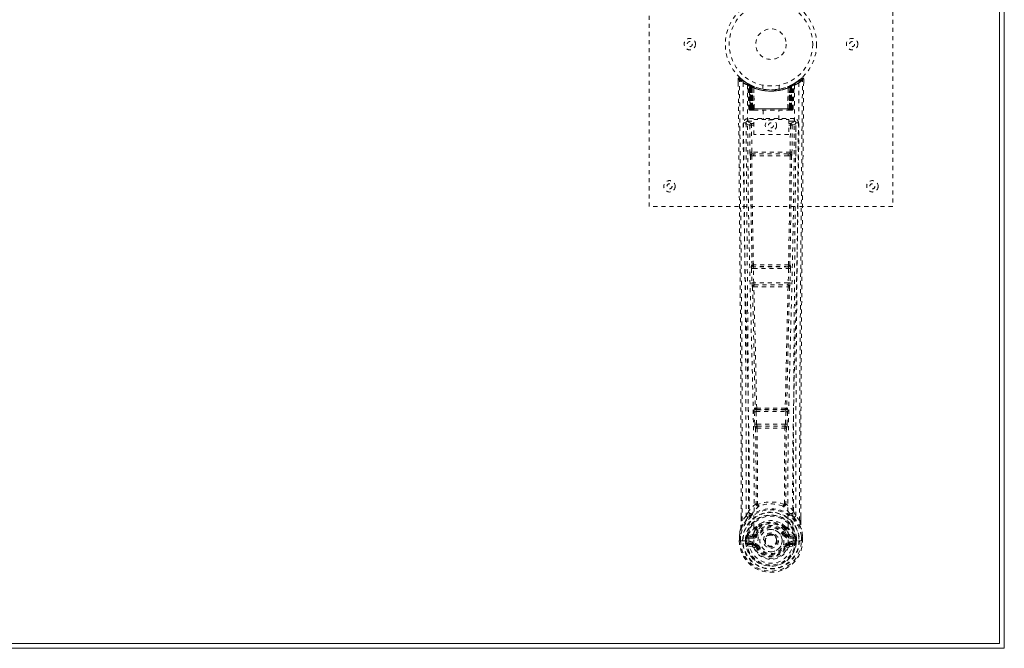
# Model space of a CAD drawing. Header units: inches. Extents: x 23.7 to 107.2, y 42 to 71.8.
# Tile 5 of 6: x 82.9 to 107.2, y 42 to 57.5. Entities that reach past the tile are written whole.
import ezdxf

# ---------------------------------------------------------------- set-up
doc = ezdxf.new("R2010")
doc.units = ezdxf.units.IN
doc.header["$MEASUREMENT"] = 0
doc.linetypes.add('SLD-Dashed', pattern=[0.075, 0.05, -0.025])
doc.linetypes.add('SLD-Solid', pattern=[0])

msp = doc.modelspace()

# ---------------------------------------------------------------- linework, layer by layer
at = {"color": 7, "linetype": 'SLD-Solid', "lineweight": 15}
for p, q in [((107.056, 42.14), (107.056, 71.653)), ((107.056, 71.653), (107.056, 42.14)), ((107.174, 71.772), (107.174, 42.022)), ((107.174, 42.022), (23.674, 42.022)), ((23.793, 42.14), (107.056, 42.14)), ((107.056, 42.14), (23.793, 42.14))]:
    msp.add_line(p, q, dxfattribs=at)
at = {"color": 7, "linetype": 'SLD-Dashed', "lineweight": 0}
for p, q in [((98.424, 52.897), (98.424, 60.897)), ((104.424, 60.897), (104.424, 52.897)), ((100.648, 56.039), (100.668, 56.061)), ((102.181, 56.061), (102.08, 55.98)), ((100.618, 56.038), (100.618, 55.954)), ((100.856, 55.923), (100.842, 55.931)), ((100.871, 55.898), (100.857, 55.906)), ((100.878, 55.301), (100.857, 55.906)), ((100.891, 55.301), (100.871, 55.898)), ((100.94, 55.878), (100.874, 55.913)), ((100.957, 55.852), (100.889, 55.887)), ((100.91, 55.301), (100.889, 55.887)), ((100.89, 55.891), (100.912, 55.297)), ((100.917, 55.858), (100.929, 55.884)), ((100.917, 55.858), (100.917, 55.301)), ((100.922, 55.855), (100.917, 55.858)), ((100.922, 55.855), (100.934, 55.881)), ((100.922, 55.301), (100.922, 55.855)), ((100.929, 55.884), (100.934, 55.881)), ((100.93, 55.851), (100.942, 55.877)), ((100.931, 55.301), (100.93, 55.851)), ((100.935, 55.849), (100.947, 55.875)), ((100.935, 55.849), (100.935, 55.301)), ((100.942, 55.878), (100.94, 55.878)), ((100.947, 55.875), (100.942, 55.877)), ((100.949, 55.843), (100.961, 55.869)), ((100.949, 55.843), (100.949, 55.301)), ((100.952, 55.841), (100.964, 55.867)), ((100.952, 55.301), (100.952, 55.841)), ((100.957, 55.852), (100.959, 55.852)), ((100.976, 55.301), (100.957, 55.852)), ((100.959, 55.852), (100.978, 55.301)), ((100.961, 55.869), (100.964, 55.867)), ((101.004, 55.822), (101.002, 55.823)), ((101.006, 55.299), (101.002, 55.823)), ((101.007, 55.849), (101.004, 55.85)), ((101.004, 55.822), (101.008, 55.301)), ((101.224, 55.886), (101.224, 55.789)), ((101.624, 55.789), (101.624, 55.886)), ((101.844, 55.85), (101.841, 55.849)), ((101.841, 55.301), (101.845, 55.822)), ((101.847, 55.823), (101.842, 55.299)), ((101.847, 55.823), (101.845, 55.822)), ((101.871, 55.301), (101.89, 55.852)), ((101.892, 55.852), (101.872, 55.301)), ((101.885, 55.867), (101.896, 55.841)), ((101.888, 55.869), (101.915, 55.881)), ((101.888, 55.869), (101.9, 55.843)), ((101.89, 55.852), (101.892, 55.852)), ((101.96, 55.887), (101.892, 55.852)), ((101.896, 55.841), (101.896, 55.301)), ((101.9, 55.301), (101.9, 55.843)), ((101.906, 55.877), (101.902, 55.875)), ((101.902, 55.875), (101.914, 55.849)), ((101.906, 55.877), (101.919, 55.851)), ((101.908, 55.878), (101.907, 55.878)), ((101.975, 55.913), (101.908, 55.878)), ((101.914, 55.881), (101.92, 55.884)), ((101.914, 55.881), (101.927, 55.855)), ((101.914, 55.301), (101.914, 55.849)), ((101.919, 55.851), (101.918, 55.301)), ((101.92, 55.884), (101.928, 55.888)), ((101.92, 55.884), (101.932, 55.858)), ((101.932, 55.858), (101.927, 55.855)), ((101.927, 55.855), (101.927, 55.301)), ((101.932, 55.301), (101.932, 55.858)), ((101.937, 55.297), (101.959, 55.891)), ((101.939, 55.301), (101.96, 55.887)), ((101.952, 55.881), (101.947, 55.883)), ((101.957, 55.301), (101.978, 55.898)), ((101.971, 55.301), (101.992, 55.906)), ((101.992, 55.906), (101.978, 55.898)), ((102.006, 55.931), (101.993, 55.923)), ((102.07, 55.973), (102.01, 55.935)), ((102.231, 56.038), (102.201, 56.039)), ((102.23, 55.953), (102.231, 56.038)), ((100.878, 55.301), (100.891, 55.301)), ((100.905, 55.272), (100.909, 55.272)), ((100.91, 55.301), (100.976, 55.301)), ((100.918, 55.272), (100.922, 55.272)), ((100.921, 55.272), (100.931, 55.272)), ((101.927, 55.301), (100.922, 55.301)), ((100.931, 55.272), (100.935, 55.272)), ((100.935, 55.301), (101.914, 55.301)), ((100.94, 55.272), (101.006, 55.272)), ((100.949, 55.301), (100.952, 55.301)), ((101.896, 55.301), (100.952, 55.301)), ((100.978, 55.301), (100.976, 55.301)), ((101.006, 55.299), (101.008, 55.301)), ((101.008, 55.301), (101.841, 55.301)), ((101.008, 55.272), (101.84, 55.272)), ((101.229, 55.272), (101.229, 55.039)), ((101.619, 55.039), (101.619, 55.272)), ((101.841, 55.301), (101.842, 55.299)), ((101.843, 55.272), (101.909, 55.272)), ((101.872, 55.301), (101.871, 55.301)), ((101.872, 55.301), (101.939, 55.301)), ((101.896, 55.301), (101.9, 55.301)), ((101.914, 55.272), (101.918, 55.272)), ((101.918, 55.272), (101.927, 55.272)), ((101.926, 55.272), (101.931, 55.272)), ((101.931, 55.272), (101.932, 55.274)), ((101.939, 55.272), (101.939, 55.272)), ((101.94, 55.272), (101.944, 55.272)), ((101.957, 55.301), (101.971, 55.301)), ((100.811, 54.974), (100.808, 54.957)), ((100.808, 54.964), (100.808, 54.955)), ((100.808, 54.955), (100.808, 54.953)), ((100.808, 54.953), (100.816, 54.139)), ((100.853, 55.063), (100.853, 55.002)), ((101.996, 55.063), (100.853, 55.063)), ((100.853, 55.002), (101, 55.002)), ((100.9, 54.9), (100.907, 54.24)), ((100.9, 54.9), (100.945, 54.9)), ((100.945, 54.945), (100.945, 54.9)), ((101, 54.945), (100.945, 54.945)), ((101, 54.9), (100.945, 54.9)), ((100.952, 54.24), (100.945, 54.9)), ((101, 55.039), (101.861, 55.039)), ((101, 54.673), (101, 55.039)), ((101.861, 55.039), (101.861, 54.673)), ((101.861, 55.002), (101.996, 55.002)), ((101.861, 54.945), (101.904, 54.945)), ((101.861, 54.9), (101.904, 54.9)), ((101.904, 54.9), (101.897, 54.24)), ((101.904, 54.945), (101.904, 54.9)), ((101.949, 54.9), (101.942, 54.24)), ((101.996, 55.002), (101.996, 55.063)), ((102.033, 54.139), (102.041, 54.953)), ((102.041, 54.957), (102.038, 54.974)), ((102.041, 54.955), (102.04, 54.964)), ((102.041, 54.953), (102.041, 54.955)), ((101.861, 54.673), (101, 54.673)), ((100.95, 54.15), (100.999, 54.149)), ((101.897, 54.24), (100.952, 54.24)), ((101.008, 54.196), (100.961, 54.196)), ((101.84, 54.196), (101.008, 54.196)), ((101.888, 54.196), (101.84, 54.196)), ((101.85, 54.149), (101.899, 54.15)), ((104.424, 52.897), (98.424, 52.897)), ((100.958, 51.461), (100.952, 51.458)), ((101.897, 51.458), (101.891, 51.461)), ((100.944, 51.369), (100.955, 51.016)), ((100.989, 51.37), (101.86, 51.37)), ((101, 51.017), (100.989, 51.37)), ((100.996, 51.415), (101.002, 51.417)), ((101.852, 51.415), (100.996, 51.415)), ((101.847, 51.417), (101.852, 51.415)), ((101.86, 51.37), (101.849, 51.017)), ((101.904, 51.369), (101.894, 51.016)), ((101.849, 51.017), (101, 51.017)), ((101.014, 50.972), (101.013, 50.972)), ((101.013, 50.972), (101.836, 50.972)), ((101.836, 50.972), (101.835, 50.972)), ((100.969, 50.926), (100.969, 50.926)), ((101.88, 50.926), (101.88, 50.926)), ((101.014, 47.846), (101.026, 47.537)), ((101.037, 47.94), (101.024, 47.936)), ((101.058, 47.848), (101.791, 47.848)), ((101.07, 47.539), (101.058, 47.848)), ((101.068, 47.893), (101.081, 47.897)), ((101.78, 47.893), (101.068, 47.893)), ((101.768, 47.897), (101.78, 47.893)), ((101.791, 47.848), (101.779, 47.539)), ((101.812, 47.94), (101.825, 47.936)), ((101.835, 47.846), (101.823, 47.537)), ((101.026, 47.537), (101.028, 47.504)), ((101.044, 47.447), (101.045, 47.447)), ((101.779, 47.539), (101.07, 47.539)), ((101.09, 47.494), (101.089, 47.494)), ((101.089, 47.494), (101.76, 47.494)), ((101.76, 47.494), (101.759, 47.494)), ((101.804, 47.447), (101.804, 47.447)), ((101.823, 47.537), (101.82, 47.504)), ((100.814, 45.281), (100.873, 45.394)), ((101.976, 45.394), (102.035, 45.281)), ((100.688, 45.165), (100.688, 45.254)), ((100.689, 45.254), (100.689, 45.165)), ((100.814, 45.281), (100.717, 45.166)), ((102.131, 45.166), (102.035, 45.281)), ((102.16, 45.165), (102.16, 45.267)), ((102.161, 45.165), (102.161, 45.267)), ((101.053, 44.978), (101.053, 44.956)), ((101.06, 45.006), (101.072, 45.023)), ((101.077, 44.973), (101.076, 44.951)), ((101.773, 44.951), (101.772, 44.973)), ((101.777, 45.023), (101.789, 45.006)), ((101.796, 44.978), (101.796, 44.956)), ((100.645, 44.787), (100.645, 44.782)), ((100.645, 44.665), (100.645, 44.782)), ((100.645, 44.665), (100.649, 44.665)), ((100.646, 44.782), (100.646, 44.665)), ((100.649, 44.665), (100.702, 44.666)), ((100.675, 44.782), (100.674, 44.667)), ((100.702, 44.666), (100.725, 44.666)), ((100.725, 44.666), (100.731, 44.666)), ((100.731, 44.666), (100.881, 44.666)), ((100.796, 44.739), (100.796, 44.739)), ((100.796, 44.667), (100.796, 44.739)), ((100.796, 44.667), (100.796, 44.667)), ((100.826, 44.738), (100.832, 44.757)), ((100.826, 44.738), (100.826, 44.667)), ((100.831, 44.667), (100.826, 44.667)), ((100.832, 44.757), (100.831, 44.745)), ((100.831, 44.745), (100.831, 44.667)), ((100.841, 44.786), (100.838, 44.782)), ((100.841, 44.786), (100.851, 44.797)), ((100.966, 44.818), (100.851, 44.797)), ((100.851, 44.797), (100.851, 44.797)), ((100.851, 44.797), (100.851, 44.797)), ((100.866, 44.764), (100.996, 44.788)), ((100.866, 44.764), (100.866, 44.734)), ((100.996, 44.764), (100.866, 44.764)), ((100.996, 44.734), (100.866, 44.734)), ((100.881, 44.666), (100.881, 44.666)), ((100.996, 44.788), (100.996, 44.764)), ((100.996, 44.734), (100.996, 44.764)), ((101.043, 44.818), (101.051, 44.83)), ((101.051, 44.83), (101.078, 44.818)), ((101.268, 44.673), (101.269, 44.688)), ((101.268, 44.664), (101.268, 44.673)), ((101.771, 44.818), (101.798, 44.83)), ((101.798, 44.83), (101.805, 44.818)), ((101.853, 44.788), (101.983, 44.764)), ((101.853, 44.788), (101.853, 44.764)), ((101.983, 44.764), (101.853, 44.764)), ((101.853, 44.734), (101.853, 44.764)), ((101.983, 44.734), (101.853, 44.734)), ((101.998, 44.797), (101.883, 44.818)), ((101.968, 44.666), (102.118, 44.666)), ((101.983, 44.734), (101.983, 44.764)), ((101.998, 44.797), (102.008, 44.786)), ((102.011, 44.782), (102.008, 44.786)), ((102.017, 44.757), (102.018, 44.745)), ((102.023, 44.738), (102.017, 44.757)), ((102.018, 44.745), (102.018, 44.667)), ((102.018, 44.667), (102.023, 44.667)), ((102.053, 44.739), (102.023, 44.738)), ((102.023, 44.667), (102.023, 44.738)), ((102.053, 44.739), (102.053, 44.667)), ((102.053, 44.739), (102.053, 44.739)), ((102.118, 44.666), (102.124, 44.666)), ((102.124, 44.666), (102.147, 44.666)), ((102.147, 44.666), (102.2, 44.665)), ((102.174, 44.667), (102.174, 44.782)), ((102.2, 44.665), (102.204, 44.665)), ((102.203, 44.665), (102.202, 44.782)), ((102.204, 44.782), (102.204, 44.787)), ((102.204, 44.665), (102.204, 44.782)), ((100.849, 44.545), (100.968, 44.522)), ((100.879, 44.612), (100.879, 44.582)), ((100.879, 44.612), (100.996, 44.612)), ((100.996, 44.561), (100.879, 44.582)), ((100.879, 44.582), (100.996, 44.582)), ((100.996, 44.612), (100.996, 44.582)), ((100.996, 44.561), (100.996, 44.582)), ((101.056, 44.518), (101.051, 44.526)), ((101.078, 44.527), (101.056, 44.518)), ((101.793, 44.518), (101.771, 44.527)), ((101.797, 44.526), (101.793, 44.518)), ((101.848, 44.495), (101.793, 44.518)), ((101.853, 44.612), (101.853, 44.582)), ((101.853, 44.612), (101.97, 44.612)), ((101.97, 44.582), (101.853, 44.561)), ((101.853, 44.561), (101.853, 44.582)), ((101.853, 44.582), (101.97, 44.582)), ((101.881, 44.522), (102, 44.545)), ((101.97, 44.582), (101.97, 44.612))]:
    msp.add_line(p, q, dxfattribs=at)
at = {"color": 7, "linetype": 'SLD-Dashed', "lineweight": 0, "flags": 128}
for points in [[(100.666, 56.058), (100.659, 56.062), (100.651, 56.064), (100.643, 56.065), (100.635, 56.064), (100.628, 56.06), (100.623, 56.055), (100.619, 56.048), (100.618, 56.041)], [(102.228, 56.038), (102.226, 56.046), (102.223, 56.053), (102.218, 56.06), (102.211, 56.065), (102.204, 56.068), (102.197, 56.068), (102.19, 56.066), (102.183, 56.062)], [(100.618, 56.038), (100.618, 56.038), (100.62, 56.038), (100.626, 56.039), (100.636, 56.038), (100.642, 56.038), (100.648, 56.039)], [(100.688, 45.254), (100.685, 47.882), (100.668, 50.601), (100.643, 53.319), (100.618, 56.038)], [(100.717, 45.166), (100.719, 45.904), (100.718, 46.685), (100.716, 47.508), (100.713, 48.373), (100.708, 49.17), (100.703, 49.999), (100.701, 50.19), (100.7, 50.383), (100.698, 50.577), (100.697, 50.71), (100.696, 50.84), (100.695, 50.975), (100.694, 51.116), (100.69, 51.57), (100.685, 52.074), (100.68, 52.63), (100.676, 52.981), (100.673, 53.353), (100.669, 53.756), (100.665, 54.132), (100.661, 54.622), (100.657, 55.058), (100.653, 55.44), (100.65, 55.766), (100.648, 56.038)], [(100.736, 55.944), (100.742, 54.354), (100.76, 52.765), (100.791, 51.178), (100.829, 49.595), (100.858, 48.356), (100.882, 47.12), (100.892, 45.89), (100.881, 44.666)], [(100.845, 55.889), (100.852, 54.303), (100.872, 52.718), (100.905, 51.135), (100.946, 49.557), (100.977, 48.319), (101.001, 47.086), (101.011, 45.858), (100.999, 44.636)], [(100.851, 55.924), (100.857, 55.912), (100.861, 55.899)], [(100.857, 55.912), (100.858, 55.906), (100.858, 55.905)], [(100.888, 55.895), (100.889, 55.889), (100.889, 55.887)], [(100.891, 55.904), (100.897, 55.9), (100.929, 55.884)], [(102.004, 55.889), (101.997, 54.303), (101.977, 52.718), (101.944, 51.135), (101.903, 49.557), (101.872, 48.319), (101.847, 47.086), (101.838, 45.858), (101.85, 44.636)], [(102.112, 55.944), (102.107, 54.354), (102.088, 52.765), (102.058, 51.178), (102.02, 49.595), (101.99, 48.356), (101.967, 47.12), (101.957, 45.89), (101.968, 44.666)], [(102.131, 45.166), (102.13, 45.98), (102.131, 46.829), (102.133, 47.713), (102.137, 48.515), (102.14, 49.032), (102.143, 49.574), (102.147, 50.141), (102.152, 50.704), (102.156, 51.192), (102.162, 51.839), (102.168, 52.527), (102.175, 53.256), (102.181, 53.933), (102.201, 56.039)], [(102.161, 45.267), (102.164, 47.883), (102.181, 50.599), (102.206, 53.321), (102.231, 56.038)], [(101.622, 55.789), (101.623, 55.789), (101.605, 55.786), (101.568, 55.781), (101.513, 55.775), (101.449, 55.772), (101.424, 55.772)], [(100.917, 55.301), (100.902, 55.301), (100.889, 55.301), (100.881, 55.301), (100.878, 55.301)], [(100.891, 55.301), (100.895, 55.301), (100.903, 55.301), (100.916, 55.301), (100.931, 55.301)], [(100.949, 55.301), (100.941, 55.301), (100.933, 55.301), (100.926, 55.301), (100.92, 55.301), (100.915, 55.301), (100.912, 55.301), (100.91, 55.301), (100.91, 55.301)], [(100.91, 55.301), (100.911, 55.294), (100.912, 55.292)], [(100.91, 55.272), (100.91, 55.272), (100.911, 55.272), (100.913, 55.272), (100.917, 55.273)], [(100.923, 55.272), (100.923, 55.272), (100.925, 55.272), (100.927, 55.272), (100.931, 55.273)], [(100.939, 55.272), (100.94, 55.272), (100.941, 55.272)], [(100.978, 55.301), (100.981, 55.291), (100.988, 55.282)], [(101.006, 55.299), (100.992, 55.285), (100.988, 55.282)], [(101.842, 55.299), (101.857, 55.285), (101.861, 55.282)], [(101.861, 55.282), (101.868, 55.291), (101.871, 55.301)], [(101.939, 55.301), (101.939, 55.301), (101.937, 55.301), (101.933, 55.301), (101.929, 55.301), (101.923, 55.301), (101.916, 55.301), (101.908, 55.301), (101.9, 55.301)], [(101.918, 55.301), (101.933, 55.301), (101.945, 55.301), (101.954, 55.301), (101.957, 55.301)], [(101.918, 55.273), (101.922, 55.272), (101.924, 55.272), (101.925, 55.272), (101.925, 55.272)], [(101.971, 55.301), (101.968, 55.301), (101.96, 55.301), (101.947, 55.301), (101.932, 55.301)], [(100.748, 54.957), (100.751, 54.58), (100.755, 54.152), (100.76, 53.682), (100.764, 53.257), (100.766, 53.034), (100.768, 52.812), (100.771, 52.589), (100.773, 52.337), (100.775, 52.082), (100.778, 51.834), (100.782, 51.331), (100.787, 50.863), (100.79, 50.431), (100.794, 50.008), (100.798, 49.518), (100.804, 48.678), (100.808, 47.829), (100.812, 46.952), (100.814, 46.098), (100.814, 45.281)], [(100.808, 54.957), (100.831, 54.928), (100.9, 54.9)], [(100.808, 54.957), (100.838, 51.768), (100.864, 48.581), (100.873, 45.394)], [(100.945, 54.945), (100.876, 54.974), (100.853, 55.002)], [(101.996, 55.002), (101.973, 54.974), (101.904, 54.945)], [(101.949, 54.9), (101.944, 54.9), (101.934, 54.9), (101.92, 54.9), (101.904, 54.9)], [(101.949, 54.9), (102.018, 54.928), (102.039, 54.954)], [(101.976, 45.394), (101.985, 48.581), (102.01, 51.768), (102.041, 54.957)], [(102.035, 45.281), (102.035, 46.022), (102.036, 46.794), (102.039, 47.597), (102.043, 48.363), (102.048, 49.138), (102.054, 49.914), (102.06, 50.67), (102.067, 51.395), (102.073, 52.071), (102.081, 52.828), (102.087, 53.537), (102.094, 54.234), (102.101, 54.957)], [(100.952, 54.24), (100.936, 54.24), (100.922, 54.24), (100.912, 54.24), (100.907, 54.24)], [(100.917, 54.151), (100.933, 52.805), (100.958, 51.461)], [(100.991, 51.459), (100.966, 52.803), (100.95, 54.15)], [(101.85, 54.149), (101.639, 54.149), (101.424, 54.149), (101.21, 54.149), (100.999, 54.149)], [(101.84, 54.196), (101.636, 54.196), (101.43, 54.196), (101.218, 54.196), (101.008, 54.196)], [(101.899, 54.15), (101.882, 52.803), (101.857, 51.459)], [(101.888, 54.196), (101.905, 54.192), (101.916, 54.185)], [(101.932, 54.151), (101.916, 52.805), (101.891, 51.461)], [(101.942, 54.24), (101.937, 54.24), (101.927, 54.24), (101.912, 54.24), (101.897, 54.24)], [(100.989, 51.37), (100.981, 51.37), (100.973, 51.369), (100.966, 51.369), (100.959, 51.369), (100.954, 51.369), (100.949, 51.369), (100.946, 51.369), (100.944, 51.369)], [(101.904, 51.369), (101.903, 51.369), (101.9, 51.369), (101.895, 51.369), (101.89, 51.369), (101.883, 51.369), (101.876, 51.369), (101.868, 51.37), (101.86, 51.37)], [(101, 51.017), (100.992, 51.017), (100.984, 51.017), (100.977, 51.017), (100.97, 51.016), (100.964, 51.016), (100.96, 51.016), (100.957, 51.016), (100.955, 51.016)], [(100.955, 51.016), (100.957, 50.982), (100.957, 50.981)], [(101.894, 51.016), (101.892, 51.016), (101.889, 51.016), (101.884, 51.016), (101.879, 51.016), (101.872, 51.017), (101.865, 51.017), (101.857, 51.017), (101.849, 51.017)], [(101.894, 51.016), (101.892, 50.982), (101.892, 50.981)], [(100.969, 50.926), (101.004, 49.431), (101.037, 47.94)], [(101.072, 47.936), (101.039, 49.427), (101.003, 50.923)], [(101.846, 50.923), (101.81, 49.427), (101.776, 47.936)], [(101.88, 50.926), (101.845, 49.431), (101.812, 47.94)], [(101.875, 50.946), (101.877, 50.943), (101.88, 50.926)], [(101.058, 47.848), (101.05, 47.848), (101.043, 47.847), (101.036, 47.847), (101.029, 47.847), (101.024, 47.847), (101.019, 47.846), (101.016, 47.846), (101.014, 47.846)], [(101.058, 47.848), (101.058, 47.857), (101.058, 47.865), (101.06, 47.879), (101.063, 47.889), (101.068, 47.893)], [(101.78, 47.893), (101.785, 47.889), (101.789, 47.879), (101.791, 47.865), (101.791, 47.857), (101.791, 47.848)], [(101.835, 47.846), (101.833, 47.846), (101.83, 47.846), (101.825, 47.847), (101.82, 47.847), (101.813, 47.847), (101.806, 47.847), (101.798, 47.848), (101.791, 47.848)], [(101.07, 47.539), (101.062, 47.539), (101.055, 47.539), (101.048, 47.538), (101.041, 47.538), (101.036, 47.538), (101.031, 47.538), (101.028, 47.538), (101.026, 47.537)], [(101.045, 47.447), (101.056, 46.515), (101.057, 45.587)], [(101.081, 47.442), (101.092, 46.509), (101.093, 45.58)], [(101.756, 45.58), (101.757, 46.509), (101.768, 47.442)], [(101.779, 47.539), (101.778, 47.531), (101.776, 47.522), (101.772, 47.508), (101.766, 47.498), (101.763, 47.495), (101.761, 47.495), (101.76, 47.494)], [(101.823, 47.537), (101.818, 47.538), (101.808, 47.538), (101.794, 47.539), (101.779, 47.539)], [(101.804, 47.447), (101.793, 46.515), (101.792, 45.587)], [(101.055, 45.578), (100.957, 45.492), (100.873, 45.394)], [(101.055, 45.578), (101.057, 45.568), (101.061, 45.559), (101.067, 45.553), (101.075, 45.549), (101.083, 45.55), (101.091, 45.553), (101.098, 45.56), (101.103, 45.569)], [(101.093, 45.58), (101.093, 45.578), (101.093, 45.576), (101.096, 45.573), (101.103, 45.569)], [(101.746, 45.569), (101.753, 45.573), (101.755, 45.576), (101.756, 45.578), (101.756, 45.58)], [(101.746, 45.569), (101.751, 45.56), (101.758, 45.553), (101.766, 45.55), (101.774, 45.549), (101.782, 45.553), (101.788, 45.559), (101.792, 45.568), (101.794, 45.578)], [(101.976, 45.394), (101.892, 45.492), (101.794, 45.578)], [(100.856, 45.241), (100.755, 45.118), (100.676, 44.963)], [(100.717, 45.166), (100.711, 45.166), (100.705, 45.166), (100.7, 45.166), (100.695, 45.166), (100.691, 45.166), (100.688, 45.165), (100.687, 45.165), (100.688, 45.165)], [(100.966, 45.345), (100.961, 45.339), (100.951, 45.33)], [(101.898, 45.33), (101.888, 45.338), (101.883, 45.345)], [(101.993, 45.241), (102.094, 45.118), (102.173, 44.963)], [(102.161, 45.165), (102.161, 45.165), (102.161, 45.165), (102.158, 45.166), (102.154, 45.166), (102.149, 45.166), (102.143, 45.166), (102.137, 45.166), (102.131, 45.166)], [(100.676, 44.963), (100.659, 44.885), (100.645, 44.787)], [(100.645, 44.782), (100.658, 44.877), (100.674, 44.953)], [(100.676, 44.963), (100.674, 44.958), (100.674, 44.953)], [(101.053, 44.956), (101.022, 44.905), (100.994, 44.84)], [(101.197, 45.109), (101.147, 45.083), (101.072, 45.023)], [(101.777, 45.023), (101.702, 45.083), (101.652, 45.109)], [(101.798, 44.83), (101.772, 44.89), (101.744, 44.938)], [(101.796, 44.956), (101.827, 44.905), (101.855, 44.84)], [(102.175, 44.953), (102.175, 44.958), (102.173, 44.963)], [(102.204, 44.787), (102.192, 44.875), (102.173, 44.963)], [(102.204, 44.782), (102.191, 44.877), (102.175, 44.953)], [(100.645, 44.787), (100.646, 44.786), (100.648, 44.786), (100.651, 44.786), (100.655, 44.785), (100.659, 44.785), (100.664, 44.784), (100.669, 44.783), (100.675, 44.782)], [(100.645, 44.782), (100.645, 44.782), (100.646, 44.782), (100.648, 44.782), (100.652, 44.782), (100.657, 44.782), (100.662, 44.782), (100.668, 44.782), (100.675, 44.782)], [(100.674, 44.667), (100.668, 44.666), (100.662, 44.666), (100.656, 44.666), (100.652, 44.666), (100.648, 44.666), (100.646, 44.666), (100.645, 44.666), (100.645, 44.665)], [(100.796, 44.739), (100.807, 44.739), (100.816, 44.738), (100.822, 44.738), (100.826, 44.738)], [(100.826, 44.667), (100.822, 44.667), (100.815, 44.667), (100.806, 44.667), (100.796, 44.667)], [(100.826, 44.738), (100.826, 44.738), (100.826, 44.738)], [(100.866, 44.734), (100.848, 44.736), (100.831, 44.745)], [(100.994, 44.84), (100.98, 44.823), (100.966, 44.818)], [(101.105, 44.807), (101.1, 44.809), (101.095, 44.811), (101.09, 44.813), (101.086, 44.815), (101.083, 44.816), (101.08, 44.817), (101.078, 44.818), (101.078, 44.818)], [(101.743, 44.807), (101.749, 44.809), (101.754, 44.811), (101.759, 44.813), (101.763, 44.815), (101.766, 44.816), (101.769, 44.817), (101.77, 44.818), (101.771, 44.818)], [(101.855, 44.84), (101.869, 44.823), (101.883, 44.818)], [(102.018, 44.745), (102.001, 44.736), (101.983, 44.734)], [(102.023, 44.738), (102.023, 44.738), (102.023, 44.738)], [(102.204, 44.787), (102.203, 44.786), (102.201, 44.786), (102.198, 44.786), (102.194, 44.785), (102.19, 44.785), (102.185, 44.784), (102.179, 44.783), (102.174, 44.782)], [(102.174, 44.782), (102.18, 44.782), (102.186, 44.782), (102.192, 44.782), (102.197, 44.782), (102.2, 44.782), (102.203, 44.782), (102.204, 44.782), (102.204, 44.782)], [(102.204, 44.665), (102.204, 44.666), (102.203, 44.666), (102.201, 44.666), (102.197, 44.666), (102.192, 44.666), (102.187, 44.666), (102.181, 44.666), (102.174, 44.667)], [(100.836, 44.594), (100.856, 44.607), (100.879, 44.612)], [(101.85, 44.636), (101.845, 44.558), (101.822, 44.483), (101.783, 44.413), (101.729, 44.352), (101.663, 44.302), (101.589, 44.266), (101.508, 44.243), (101.424, 44.236), (101.341, 44.243), (101.26, 44.266), (101.186, 44.302), (101.12, 44.352), (101.066, 44.413), (101.027, 44.483), (101.004, 44.558), (100.999, 44.636)], [(101.105, 44.539), (101.1, 44.536), (101.095, 44.534), (101.09, 44.532), (101.086, 44.531), (101.083, 44.529), (101.08, 44.528), (101.078, 44.527), (101.078, 44.527)], [(101.743, 44.539), (101.749, 44.536), (101.754, 44.534), (101.759, 44.532), (101.763, 44.531), (101.766, 44.529), (101.769, 44.528), (101.77, 44.527), (101.771, 44.527)], [(101.97, 44.612), (101.993, 44.607), (102.013, 44.594)]]:
    msp.add_lwpolyline(points, dxfattribs=at)
at = {"color": 7, "linetype": 'SLD-Dashed', "lineweight": 0}
for centre, radius in [((101.424, 56.897), 1.125), ((101.424, 56.897), 1.03), ((101.424, 56.897), 0.376), ((99.424, 56.897), 0.141), ((103.424, 56.897), 0.141), ((99.424, 56.897), 0.0625), ((103.424, 56.897), 0.0625), ((101.424, 54.897), 0.14), ((101.424, 54.897), 0.0625), ((98.924, 53.397), 0.141), ((98.924, 53.397), 0.0625), ((103.924, 53.397), 0.141), ((103.924, 53.397), 0.0625), ((101.424, 44.673), 0.7), ((101.424, 44.673), 0.69), ((101.424, 44.673), 0.623), ((101.424, 44.673), 0.32), ((101.424, 44.673), 0.275), ((101.424, 44.673), 0.188), ((101.424, 44.673), 0.157), ((101.424, 44.673), 0.142), ((101.424, 44.673), 0.14), ((101.424, 44.673), 0.138)]:
    msp.add_circle(centre, radius, dxfattribs=at)
for centre, radius, start, end in [((100.648, 56.038), 0.03, 47.8472, 180.532), ((101.421, 56.892), 1.121, 227.8994, 235.3595), ((101.429, 56.89), 1.12, 304.6364, 312.104), ((102.201, 56.038), 0.03, 359.467, 132.1538), ((102.145, 56.007), 0.0645, 28.7609, 55.6469), ((101.419, 56.931), 1.2, 228.1039, 235.3369), ((101.424, 56.897), 1.158, 227.8714, 312.1368), ((100.766, 55.944), 0.03, 55.9271, 179.7368), ((101.41, 57.131), 1.364, 240.4162, 245.5498), ((101.424, 56.897), 1.128, 235.3423, 240.4729), ((100.827, 55.905), 0.03, 1.9936, 58.9176), ((101.418, 56.886), 1.115, 238.9241, 239.8134), ((100.807, 55.869), 0.0707, 31.4546, 58.8968), ((100.886, 55.876), 0.0429, 114.1647, 162.9956), ((101.424, 56.929), 1.19, 240.88, 299.12), ((100.841, 55.897), 0.0299, 1.9085, 59.6934), ((101.342, 56.752), 0.961, 239.6217, 242.5196), ((101.435, 56.919), 1.154, 239.9243, 243.9564), ((101.414, 56.53), 0.836, 228.255, 233.5293), ((101.424, 56.897), 1.128, 240.4734, 299.5266), ((101.399, 56.507), 0.806, 229.0764, 234.4676), ((100.859, 55.886), 0.0299, 1.8115, 60.744), ((101.426, 56.899), 1.13, 240.7867, 245.7029), ((100.859, 55.886), 0.03, 16.8819, 61.2356), ((101.404, 56.508), 0.806, 230.3454, 235.637), ((101.424, 56.895), 1.155, 244.2142, 295.7858), ((101.424, 56.895), 1.155, 244.9105, 295.0895), ((100.928, 55.851), 0.0297, 1.4735, 64.4787), ((100.929, 55.851), 0.0297, 1.4797, 64.5533), ((101.424, 56.895), 1.155, 245.8865, 294.1135), ((101.381, 56.449), 0.732, 234.7539, 238.7698), ((100.975, 55.84), 0.0311, 328.3262, 19.6449), ((100.974, 55.84), 0.0345, 328.9619, 15.1618), ((101.424, 56.86), 1.12, 247.9256, 292.0744), ((101.875, 55.84), 0.0345, 164.8379, 211.0384), ((101.874, 55.84), 0.031, 160.2192, 211.7007), ((101.467, 56.45), 0.733, 301.2398, 305.2451), ((101.534, 56.661), 0.867, 293.5546, 295.4827), ((101.944, 55.775), 0.109, 91.244, 120.4849), ((101.92, 55.851), 0.0297, 115.4467, 178.5203), ((101.921, 55.851), 0.0297, 115.5243, 178.5308), ((101.445, 56.508), 0.806, 304.3634, 309.6542), ((101.451, 56.506), 0.805, 305.5267, 310.9293), ((101.975, 55.756), 0.137, 89.4093, 113.5127), ((101.434, 56.531), 0.838, 306.475, 311.7406), ((101.989, 55.886), 0.0299, 119.2507, 178.1938), ((101.57, 56.646), 0.838, 298.796, 300.3494), ((102.008, 55.897), 0.0299, 120.3066, 178.0915), ((101.424, 56.897), 1.128, 299.5288, 304.6559), ((101.963, 55.876), 0.0429, 17.0207, 65.8165), ((102.022, 55.905), 0.03, 121.0748, 178.014), ((101.439, 57.13), 1.364, 294.449, 299.585), ((102.082, 55.944), 0.03, 0.2567, 124.0794), ((101.426, 56.936), 1.206, 304.678, 311.8742), ((100.908, 55.302), 0.03, 181.9934, 269.9954), ((100.909, 55.302), 0.0305, 182.3659, 249.3677), ((100.921, 55.302), 0.03, 181.9871, 246.5548), ((100.922, 55.303), 0.0315, 237.9483, 270.6873), ((100.94, 55.302), 0.03, 181.9319, 269.9357), ((101.735, 55.297), 0.818, 179.7658, 181.6405), ((101.333, 55.293), 0.411, 179.0113, 183.0504), ((101.352, 55.293), 0.422, 179.0353, 182.9706), ((101.357, 55.294), 0.423, 179.0446, 182.9706), ((101.391, 55.293), 0.442, 179.0835, 182.8388), ((101.398, 55.294), 0.446, 179.0944, 182.8187), ((101.006, 55.301), 0.0299, 181.7955, 269.8155), ((101.009, 55.298), 0.0265, 218.3715, 269.381), ((101.84, 55.298), 0.0266, 270.7909, 321.4605), ((101.843, 55.301), 0.0299, 270.189, 358.2045), ((101.454, 55.293), 0.443, 357.1738, 0.9224), ((101.458, 55.293), 0.442, 357.1612, 0.9165), ((101.904, 55.307), 0.0353, 261.8104, 350.6807), ((101.909, 55.302), 0.03, 270.0643, 358.0681), ((101.489, 55.294), 0.425, 357.0449, 0.9492), ((101.057, 55.297), 0.861, 358.4317, 0.2122), ((101.517, 55.293), 0.41, 356.9415, 0.9875), ((101.927, 55.303), 0.0315, 269.3124, 302.3651), ((101.91, 55.157), 0.119, 75.8949, 79.5716), ((101.927, 55.302), 0.03, 293.513, 358.0082), ((101.941, 55.302), 0.03, 270.0046, 358.0066), ((101.94, 55.302), 0.0305, 290.7065, 357.6478), ((100.853, 54.958), 0.105, 89.9131, 180.6402), ((100.79, 52.087), 2.87, 89.642, 90.8398), ((100.853, 54.957), 0.045, 90.0236, 157.9854), ((100.945, 54.9), 0.0451, 90.4282, 180.3556), ((101.904, 54.9), 0.0451, 359.6211, 89.5706), ((101.996, 54.958), 0.105, 359.3626, 90.0841), ((101.996, 54.957), 0.045, 22.0146, 89.9764), ((102.059, 52.094), 2.863, 89.1592, 90.3601), ((101.196, 54.226), 0.289, 177.3498, 195.0252), ((100.962, 54.15), 0.0456, 91.9224, 179.0048), ((100.943, 54.408), 0.258, 264.2203, 271.5588), ((101.025, 54.156), 0.075, 148.0081, 184.804), ((101.029, 54.233), 0.0772, 174.5298, 208.3928), ((101.063, 54.16), 0.0652, 146.4272, 189.4399), ((101.786, 54.16), 0.0652, 350.5376, 33.5539), ((101.82, 54.233), 0.0773, 331.6222, 5.4602), ((101.824, 54.156), 0.0756, 355.3489, 31.8378), ((101.906, 54.408), 0.258, 268.4488, 275.7717), ((101.894, 54.153), 0.0384, 357.0824, 55.3574), ((101.653, 54.226), 0.289, 344.9821, 2.646), ((101.164, 51.396), 0.222, 163.6423, 187.1189), ((100.997, 51.46), 0.0451, 181.9438, 269.4407), ((101.003, 51.463), 0.0451, 181.9693, 269.4235), ((100.984, 51.594), 0.136, 258.8643, 273.2821), ((101.424, 15.328), 36.134, 89.3135, 90.6865), ((101.048, 51.451), 0.057, 172.6153, 216.4825), ((101.846, 51.463), 0.0451, 270.5786, 358.0286), ((101.801, 51.451), 0.0567, 323.3789, 7.5232), ((101.852, 51.46), 0.0451, 270.5593, 358.0562), ((101.865, 51.594), 0.136, 266.7364, 281.1158), ((101.685, 51.396), 0.222, 352.8804, 16.3584), ((101.048, 51.384), 0.0601, 148.6056, 193.0913), ((101.424, 18.383), 33.037, 89.2677, 90.7323), ((101.801, 51.384), 0.0601, 346.8971, 31.4001), ((101.075, 50.976), 0.118, 177.9943, 205.3582), ((101.014, 50.927), 0.0451, 90.6356, 181.6285), ((101.014, 50.927), 0.0451, 90.6328, 181.6253), ((101.062, 51.011), 0.0626, 174.4861, 218.4561), ((101.072, 50.934), 0.0697, 146.9328, 189.0859), ((101.424, 84.318), 33.348, 269.2944, 270.7056), ((101.835, 50.929), 0.0433, 22.7763, 90.2222), ((101.777, 50.934), 0.0697, 350.9141, 33.0672), ((101.787, 51.011), 0.0626, 321.5413, 5.5164), ((101.835, 50.927), 0.0451, 358.3747, 89.3672), ((101.774, 50.976), 0.118, 334.6474, 2.0155), ((100.995, 51.046), 0.123, 257.6572, 273.6634), ((101.424, 84.485), 33.565, 269.2812, 270.7189), ((101.853, 51.048), 0.125, 266.4421, 282.2372), ((101.177, 47.873), 0.165, 157.6287, 189.411), ((101.069, 47.938), 0.0451, 182.4896, 269.134), ((101.082, 47.942), 0.0451, 182.6004, 269.107), ((101.066, 48.027), 0.0921, 251.4716, 273.9841), ((101.424, 10.909), 37.028, 89.4553, 90.5445), ((101.133, 47.929), 0.0612, 173.9376, 211.5397), ((101.424, 15.03), 32.869, 89.4016, 90.5984), ((101.767, 47.942), 0.0451, 270.8924, 357.4002), ((101.716, 47.929), 0.0607, 328.3023, 6.2204), ((101.783, 48.027), 0.0919, 266.0304, 288.5376), ((101.78, 47.938), 0.0451, 270.866, 357.5104), ((101.672, 47.873), 0.165, 350.5904, 22.3699), ((101.122, 47.5), 0.0933, 177.5396, 214.128), ((101.089, 47.449), 0.0451, 91.0424, 182.1405), ((101.09, 47.449), 0.0451, 91.047, 182.1506), ((101.075, 47.53), 0.0879, 250.2456, 273.9526), ((101.129, 47.537), 0.0588, 177.8395, 226.6324), ((101.167, 47.455), 0.0873, 153.1995, 188.1842), ((101.424, 80.165), 32.724, 269.3989, 270.6009), ((101.424, 80.862), 33.37, 269.4251, 270.5749), ((101.758, 47.449), 0.0451, 357.8514, 88.9511), ((101.681, 47.455), 0.0873, 351.8158, 26.8005), ((101.759, 47.449), 0.0451, 357.8595, 88.9576), ((101.774, 47.531), 0.0889, 266.1784, 289.6234), ((101.727, 47.5), 0.0933, 325.868, 2.465), ((101.424, 44.659), 0.965, 70.5266, 109.4745), ((101.424, 44.673), 0.787, 8.3239, 171.6761), ((101.424, 44.673), 0.758, 8.3239, 171.6761), ((100.934, 45.396), 0.0608, 182.3833, 301.9692), ((101.693, 44.835), 0.888, 129.1314, 144.9697), ((101.043, 45.586), 0.0143, 327.5706, 3.3369), ((101.115, 45.582), 0.0608, 183.6656, 286.5454), ((101.089, 45.659), 0.0794, 246.0494, 272.5105), ((101.179, 45.587), 0.0786, 193.3285, 233.7371), ((101.424, 44.732), 0.844, 69.7727, 110.2275), ((101.734, 45.582), 0.0608, 253.4546, 356.3344), ((101.67, 45.587), 0.0786, 306.2629, 346.6715), ((101.156, 44.835), 0.887, 35.0286, 50.8707), ((101.76, 45.659), 0.0795, 267.4916, 293.9485), ((101.806, 45.586), 0.0143, 176.6631, 212.4294), ((101.915, 45.396), 0.0608, 238.0284, 357.6214), ((99.487, 45.137), 1.202, 351.1859, 1.3441), ((97.096, 45.806), 3.678, 346.7624, 349.9881), ((101.424, 44.673), 0.632, 6.064, 173.936), ((101.276, 45.729), 0.643, 224.0845, 229.2614), ((101.424, 44.673), 0.602, 6.2697, 173.7303), ((102.4, 43.666), 2.206, 131.0593, 134.4299), ((101.424, 44.691), 0.476, 61.472, 118.5271), ((100.449, 43.666), 2.206, 45.5699, 48.9402), ((101.573, 45.729), 0.643, 310.7377, 315.9146), ((105.755, 45.806), 3.679, 190.0119, 193.2364), ((103.362, 45.137), 1.201, 178.6546, 188.8154), ((101.288, 44.582), 0.491, 116.1271, 155.5129), ((101.231, 44.576), 0.44, 113.9352, 149.9022), ((101.49, 44.677), 0.465, 145.8354, 160.797), ((101.097, 44.982), 0.0444, 147.4009, 184.9859), ((101.075, 45.024), 0.0506, 244.3242, 271.743), ((101.083, 44.959), 0.0305, 185.6305, 316.066), ((101.075, 45.001), 0.0504, 244.2186, 271.757), ((101.112, 45.029), 0.0404, 187.2992, 232.7779), ((101.424, 44.661), 0.453, 39.7481, 140.2511), ((101.105, 44.975), 0.0371, 220.1667, 270.7248), ((101.109, 44.972), 0.0326, 132.1724, 178.358), ((101.424, 44.673), 0.376, 22.774, 157.226), ((101.424, 44.635), 0.494, 46.9722, 133.0278), ((101.424, 44.679), 0.411, 39.0113, 140.9887), ((101.424, 44.673), 0.346, 22.7739, 157.2261), ((101.424, 44.673), 0.275, 89.0532, 269.0536), ((101.424, 44.673), 0.275, 269.0534, 89.0534), ((101.766, 44.959), 0.0305, 223.9333, 354.3687), ((101.744, 44.975), 0.0371, 269.2781, 319.8308), ((101.737, 45.029), 0.0404, 307.2209, 352.6945), ((101.74, 44.972), 0.0327, 1.6578, 47.8118), ((101.774, 45.024), 0.0506, 268.2464, 295.6864), ((101.774, 45.001), 0.0505, 268.2755, 295.7434), ((101.556, 44.578), 0.497, 24.8145, 63.6301), ((101.752, 44.982), 0.0444, 355.0205, 32.6915), ((101.618, 44.577), 0.439, 30.0698, 66.0856), ((101.424, 44.673), 0.78, 180, 359.4852), ((101.424, 44.673), 0.78, 180.5288, 359.4712), ((101.424, 44.673), 0.75, 180.4563, 359.5437), ((101.424, 44.673), 0.629, 180.5445, 359.4555), ((101.424, 44.673), 0.599, 180.5443, 359.4557), ((101.424, 44.673), 0.593, 180.5524, 187.6091), ((100.945, 44.742), 0.115, 159.6786, 172.3057), ((100.866, 44.794), 0.0306, 203.8344, 270.9549), ((100.999, 44.885), 0.249, 241.7061, 269.8622), ((101.424, 44.66), 0.543, 179.3662, 0.6338), ((100.996, 44.818), 0.0299, 180.9969, 268.9527), ((101.024, 44.846), 0.031, 190.1667, 328.1956), ((100.994, 44.845), 0.0565, 271.9577, 331.5636), ((100.996, 44.853), 0.089, 270, 337.226), ((100.996, 44.853), 0.119, 270, 337.2267), ((101.424, 44.673), 0.157, 65.1542, 110.0596), ((101.853, 44.853), 0.119, 202.7758, 269.9986), ((101.853, 44.853), 0.089, 202.774, 270), ((101.825, 44.846), 0.031, 211.5874, 350.0573), ((101.855, 44.845), 0.0567, 208.2343, 267.974), ((101.851, 44.878), 0.242, 269.7361, 298.8245), ((101.853, 44.818), 0.0299, 271.0453, 359.005), ((101.983, 44.794), 0.0306, 269.0451, 336.1656), ((101.933, 44.749), 0.0843, 5.3996, 22.6161), ((101.424, 44.673), 0.593, 352.3909, 359.4476), ((102.03, 43.795), 0.872, 88.4823, 90.4289), ((102.174, 44.782), 0.03, 0.2178, 5.2738), ((101.04, 44.621), 0.206, 187.6591, 201.6573), ((100.878, 44.552), 0.0299, 88.0458, 192.1101), ((100.996, 44.531), 0.0301, 91.4549, 197.6182), ((100.959, 44.477), 0.0455, 22.5327, 78.6443), ((100.996, 44.493), 0.119, 22.7739, 89.9994), ((100.996, 44.493), 0.089, 22.774, 90), ((100.99, 44.49), 0.0714, 30.3106, 85.2503), ((101.571, 43.213), 1.403, 111.5627, 113.9859), ((101.424, 44.673), 0.459, 202.774, 337.226), ((101.424, 44.673), 0.4, 202.774, 337.226), ((101.424, 44.673), 0.376, 202.774, 337.226), ((101.424, 44.673), 0.346, 202.7739, 337.2261), ((101.853, 44.493), 0.119, 90.0019, 157.2237), ((101.853, 44.493), 0.089, 90, 157.226), ((101.859, 44.49), 0.0715, 94.7804, 149.7613), ((101.89, 44.477), 0.0455, 101.3419, 157.4811), ((101.852, 44.531), 0.0301, 342.3502, 88.5767), ((101.971, 44.552), 0.0299, 347.8899, 91.9542), ((101.809, 44.621), 0.206, 338.3438, 352.3405)]:
    msp.add_arc(centre, radius, start, end, dxfattribs=at)

doc.saveas('drawing.dxf')
